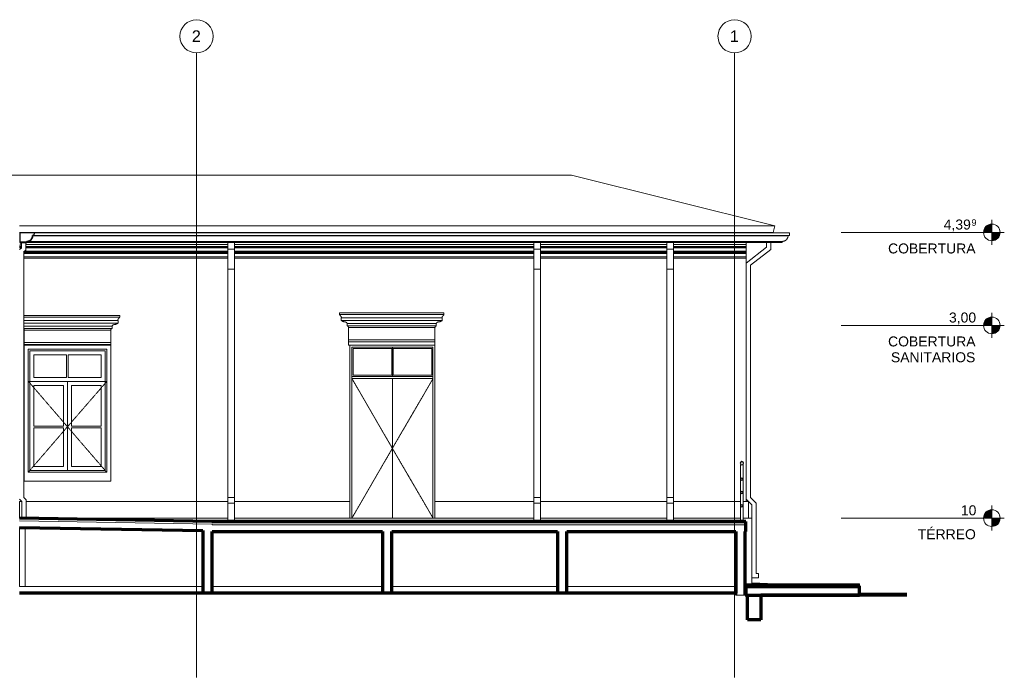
# Model space of a CAD drawing. Header units: millimetres. Extents: x -32483 to 50325, y -2166 to 8528.
# Tile 15 of 15: x 35521 to 50325, y -1365 to 8528. Entities that reach past the tile are written whole.
import ezdxf

# ---------------------------------------------------------------- set-up
doc = ezdxf.new("R2010")
doc.units = ezdxf.units.MM
doc.linetypes.add('_Tracejado pequeno', pattern=[2.25, 1.5, -0.75])
doc.linetypes.add('_Traço - ponto', pattern=[16, 12, -2, 0, -2])
for name, color, linetype, lineweight in [('A-DOOR', 31, 'Continuous', 18), ('A-DOOR-HDLN', 31, '_Tracejado pequeno', 18), ('A-FLOR', 192, 'Continuous', 18), ('A-FLOR-HRAL', 11, 'Continuous', 18), ('A-FLOR-LEVL', 51, 'Continuous', 9), ('A-FLOR-MCUT', 51, 'Continuous', 18), ('A-GENM', 13, 'Continuous', 18), ('A-GLAZ', 151, 'Continuous', 18), ('A-GLAZ-CWMG', 51, 'Continuous', 18), ('A-GLAZ-HDLN', 1, '_Tracejado pequeno', 18), ('A-ROOF', 132, 'Continuous', 18), ('A-ROOF-MCUT', 132, 'Continuous', 25), ('A-ROOF-OTLN', 132, 'Continuous', 18), ('A-WALL', 113, 'Continuous', 18), ('S-GRID', 1, 'Continuous', 9), ('S-GRID-IDEN', 1, 'Continuous', 9)]:
    doc.layers.add(name, color=color, linetype=linetype, lineweight=lineweight)
doc.styles.add('Arial', font='arial.ttf', dxfattribs={"height": 150})
doc.styles.add('Arial_1', font='arial.ttf', dxfattribs={"height": 97.483633})
doc.styles.add('Arial_2', font='arial.ttf', dxfattribs={"height": 175})

# ---------------------------------------------------------------- blocks, each defined once
blk = doc.blocks.new('porta dupla - P01 - 1_28 x 2_60 m-4336729-CORTE B - CORTE DE IMPLANTAÇÃO')
at = {"layer": 'A-DOOR'}
for p, q in [((24141, 1030), (24141, 3600)), ((24141, 3600), (25361, 3600)), ((24161, 3580), (24161, 3180)), ((24741, 3580), (24161, 3580)), ((24741, 3180), (24741, 3580)), ((24751, 3600), (24751, 3160)), ((24751, 3600), (24751, 3160)), ((25341, 3580), (24761, 3580)), ((24761, 3580), (24761, 3180)), ((25341, 3180), (25341, 3580)), ((25361, 3600), (25361, 1030)), ((25361, 3160), (24141, 3160)), ((24141, 3130), (25361, 3130)), ((24741, 3180), (24161, 3180)), ((24751, 3130), (24751, 1030)), ((24751, 3130), (24751, 1030)), ((25341, 3180), (24761, 3180))]:
    blk.add_line(p, q, dxfattribs=at)
at = {"layer": 'A-DOOR-HDLN'}
for p, q in [((24141, 3130), (25361, 3130)), ((24141, 3130), (24751, 2080)), ((25361, 3130), (24751, 2080)), ((24751, 2080), (24141, 1030)), ((24751, 2080), (25361, 1030))]:
    blk.add_line(p, q, dxfattribs=at)
blk = doc.blocks.new('Window_CV - Window_CV - 1 divisão-4329170-CORTE B - CORTE DE IMPLANTAÇÃO')
at = {"layer": 'A-GLAZ'}
for p, q in [((20515, 3630), (19215, 3630)), ((19215, 3630), (19215, 1584)), ((19275, 1720), (19275, 3570)), ((19275, 3570), (20455, 3570)), ((20455, 3570), (20455, 1720)), ((20515, 1584), (20515, 3630)), ((19300, 3545), (19300, 1745)), ((19300, 3545), (20430, 3545)), ((19360, 3485), (19360, 3144)), ((19853, 3485), (19360, 3485)), ((19853, 3144), (19853, 3485)), ((19878, 3485), (19878, 3144)), ((20370, 3485), (19878, 3485)), ((20370, 3144), (20370, 3485)), ((20430, 1745), (20430, 3545)), ((19853, 3144), (19360, 3144)), ((20370, 3144), (19878, 3144)), ((19300, 3084), (20430, 3084)), ((19865, 3084), (19300, 3084)), ((19360, 2414), (19360, 3024)), ((19360, 3024), (19805, 3024)), ((19805, 3024), (19805, 2414)), ((19865, 3084), (19865, 1745)), ((19865, 1745), (19865, 3084)), ((20430, 3084), (19865, 3084)), ((19925, 2414), (19925, 3024)), ((19925, 3024), (20370, 3024)), ((20370, 3024), (20370, 2414)), ((19805, 2414), (19360, 2414)), ((19360, 2389), (19360, 1805)), ((19360, 2389), (19805, 2389)), ((19805, 1805), (19805, 2389)), ((20370, 2414), (19925, 2414)), ((19925, 2389), (20370, 2389)), ((19925, 2389), (19925, 1805)), ((20370, 1805), (20370, 2389)), ((19360, 1805), (19805, 1805)), ((19925, 1805), (20370, 1805)), ((20455, 1720), (19275, 1720)), ((19300, 1745), (20430, 1745)), ((19215, 1584), (20515, 1584))]:
    blk.add_line(p, q, dxfattribs=at)
at = {"layer": 'A-GLAZ-HDLN'}
for p, q in [((20455, 3084), (19281, 3084)), ((19865, 2405), (19281, 3084)), ((20455, 3084), (19865, 2405)), ((19275, 1720), (19865, 2405)), ((19865, 2405), (20455, 1720))]:
    blk.add_line(p, q, dxfattribs=at)
blk = doc.blocks.new('Rectangular Mullion - 6x12 cm 2-4082025-CORTE B - CORTE DE IMPLANTAÇÃO')
at = {"layer": 'A-GLAZ-CWMG'}
for p, q in [((18846, 5191), (18602, 5247)), ((19146, 5258), (19148, 5258)), ((19148, 5251), (19146, 5251)), ((19146, 5134), (19163, 5137)), ((19163, 5137), (19163, 5174))]:
    blk.add_line(p, q, dxfattribs=at)
blk = doc.blocks.new('Railing - 4 cm-V18-CORTE B - CORTE DE IMPLANTAÇÃO')
at = {"layer": 'A-FLOR-HRAL'}
for p, q in [((29986, 980), (29986, 1830)), ((29986, 1830), (30026, 1830)), ((30026, 1830), (30026, 980))]:
    blk.add_line(p, q, dxfattribs=at)
blk = doc.blocks.new('Railing - Railing-3946303-CORTE B - CORTE DE IMPLANTAÇÃO')
at = {"layer": 'A-FLOR-HRAL', "lineweight": 25}
for centre, radius, start, end in [((30006, 1855), 25, 0, 180), ((30006, 1855), 25, 180, 0), ((30006, 1615), 15, 0, 180), ((30006, 1615), 15, 180, 0), ((30006, 1415), 15, 0, 180), ((30006, 1415), 15, 180, 0), ((30006, 1215), 15, 0, 180), ((30006, 1215), 15, 180, 0)]:
    blk.add_arc(centre, radius, start, end, dxfattribs=at)
blk.add_blockref('Railing - 4 cm-V18-CORTE B - CORTE DE IMPLANTAÇÃO', (0, 0))
blk = doc.blocks.new('ornamento esquadrias - ornamento esquadrias-V19-CORTE B - CORTE DE IMPLANTAÇÃO')
at = {"layer": 'A-GENM'}
for p, q in [((25526, 4119), (23956, 4119)), ((23956, 4119), (23956, 4094)), ((25526, 4094), (23956, 4094)), ((23956, 4094), (25526, 4094)), ((23981, 4044), (25501, 4044)), ((25501, 4044), (23981, 4044)), ((23981, 4044), (23981, 4004)), ((25501, 4004), (23981, 4004)), ((23981, 4004), (25501, 4004)), ((25501, 4004), (25501, 4044)), ((25526, 4094), (25526, 4119)), ((24071, 3957), (25411, 3957)), ((25411, 3957), (24071, 3957)), ((24071, 3957), (24071, 3922)), ((25411, 3922), (24071, 3922)), ((24071, 3922), (25411, 3922)), ((25391, 3899), (24091, 3899)), ((24091, 3899), (24091, 3713)), ((24091, 3899), (25391, 3899)), ((25391, 3713), (25391, 3899)), ((25411, 3922), (25411, 3957)), ((25391, 3713), (24091, 3713)), ((24091, 3713), (25391, 3713)), ((24091, 3683), (24091, 3713)), ((25391, 3713), (25391, 3683)), ((24091, 3683), (25391, 3683)), ((24091, 3630), (24091, 3683)), ((24091, 3683), (25391, 3683)), ((25391, 3630), (24091, 3630)), ((25391, 3683), (25391, 3630))]:
    blk.add_line(p, q, dxfattribs=at)
for points, knots in [([(23975, 4067), (23973, 4069), (23971, 4071), (23968, 4075), (23967, 4077), (23965, 4078), (23964, 4080), (23963, 4082), (23962, 4083), (23961, 4085), (23960, 4087), (23959, 4088), (23958, 4090), (23957, 4092), (23957, 4093), (23957, 4094), (23956, 4094), (23956, 4094)], [0, 0, 0, 0, 0.142857, 0.214286, 0.285714, 0.321429, 0.357143, 0.428571, 0.464286, 0.5, 0.571429, 0.625, 0.678571, 0.785714, 0.839286, 0.892857, 1, 1, 1, 1]), ([(23981, 4044), (23981, 4044), (23982, 4044), (23982, 4046), (23983, 4048), (23984, 4052), (23984, 4055), (23983, 4058), (23982, 4059), (23982, 4060), (23981, 4062), (23980, 4063), (23978, 4065), (23976, 4066), (23975, 4067)], [0, 0, 0, 0, 0.125, 0.25, 0.375, 0.5, 0.625, 0.6875, 0.71875, 0.75, 0.8125, 0.84375, 0.875, 1, 1, 1, 1]), ([(23981, 4004), (23983, 4003), (23987, 4000), (23991, 3997), (23995, 3995), (24000, 3992), (24004, 3990), (24008, 3988), (24013, 3987), (24021, 3984), (24029, 3982), (24034, 3982)], [-1, -1, -1, -1, -0.875, -0.75, -0.6875, -0.625, -0.5, -0.4375, -0.375, -0.25, 0, 0, 0, 0]), ([(25448, 3982), (25453, 3982), (25461, 3984), (25469, 3987), (25474, 3988), (25477, 3990), (25480, 3991), (25484, 3993), (25487, 3995), (25491, 3997), (25496, 4000), (25499, 4003), (25501, 4004)], [-1, -1, -1, -1, -0.75, -0.625, -0.5625, -0.5, -0.4375, -0.375, -0.3125, -0.25, -0.125, 0, 0, 0, 0]), ([(25507, 4067), (25506, 4067), (25505, 4066), (25503, 4064), (25502, 4063), (25501, 4061), (25500, 4060), (25499, 4058), (25499, 4055), (25498, 4050), (25500, 4046), (25501, 4044), (25501, 4044), (25501, 4044)], [0, 0, 0, 0, 0.0625, 0.125, 0.1875, 0.21875, 0.25, 0.3125, 0.375, 0.5, 0.75, 0.875, 1, 1, 1, 1]), ([(25526, 4094), (25526, 4094), (25526, 4093), (25525, 4092), (25524, 4091), (25523, 4089), (25522, 4087), (25521, 4085), (25520, 4083), (25519, 4081), (25517, 4079), (25516, 4077), (25515, 4076), (25514, 4075), (25512, 4073), (25510, 4070), (25508, 4068), (25507, 4067)], [0, 0, 0, 0, 0.142857, 0.214286, 0.285714, 0.357143, 0.428571, 0.5, 0.535714, 0.571429, 0.678571, 0.705357, 0.732143, 0.785714, 0.839286, 0.892857, 1, 1, 1, 1]), ([(24034, 3982), (24036, 3982), (24040, 3982), (24046, 3981), (24049, 3980), (24051, 3979), (24053, 3978), (24055, 3977), (24057, 3976), (24058, 3975), (24060, 3973), (24061, 3972), (24063, 3971), (24064, 3969), (24066, 3967), (24069, 3963), (24070, 3960), (24071, 3957)], [-1, -1, -1, -1, -0.833333, -0.75, -0.666667, -0.625, -0.583333, -0.541667, -0.5, -0.458333, -0.416667, -0.375, -0.333333, -0.291667, -0.25, -0.166667, 0, 0, 0, 0]), ([(24071, 3922), (24072, 3922), (24074, 3922), (24075, 3921), (24077, 3920), (24078, 3920), (24079, 3919), (24080, 3918), (24081, 3918), (24082, 3917), (24082, 3917), (24083, 3916), (24084, 3915), (24085, 3914), (24086, 3913), (24087, 3912), (24087, 3911), (24088, 3910), (24089, 3908), (24089, 3907), (24091, 3904), (24091, 3901), (24091, 3899)], [-1, -1, -1, -1, -0.916667, -0.875, -0.833333, -0.791667, -0.75, -0.708333, -0.666667, -0.645833, -0.625, -0.583333, -0.541667, -0.5, -0.458333, -0.416667, -0.375, -0.333333, -0.291667, -0.25, -0.166667, 0, 0, 0, 0]), ([(25391, 3899), (25391, 3901), (25392, 3904), (25393, 3907), (25394, 3909), (25395, 3911), (25396, 3912), (25396, 3913), (25397, 3914), (25398, 3915), (25399, 3916), (25400, 3917), (25401, 3918), (25402, 3918), (25403, 3919), (25404, 3920), (25406, 3920), (25407, 3921), (25409, 3922), (25410, 3922), (25411, 3922)], [-1, -1, -1, -1, -0.833333, -0.75, -0.666667, -0.625, -0.583333, -0.541667, -0.5, -0.458333, -0.416667, -0.375, -0.333333, -0.291667, -0.25, -0.208333, -0.166667, -0.125, -0.083333, 0, 0, 0, 0]), ([(25411, 3957), (25412, 3960), (25414, 3963), (25417, 3968), (25419, 3970), (25421, 3972), (25422, 3973), (25424, 3975), (25426, 3976), (25427, 3977), (25429, 3978), (25431, 3979), (25433, 3979), (25435, 3980), (25437, 3981), (25442, 3982), (25446, 3982), (25448, 3982)], [-1, -1, -1, -1, -0.833333, -0.75, -0.666667, -0.625, -0.583333, -0.541667, -0.5, -0.458333, -0.416667, -0.375, -0.333333, -0.291667, -0.25, -0.166667, 0, 0, 0, 0])]:
    blk.add_open_spline(points, degree=3, knots=knots, dxfattribs=at)
blk = doc.blocks.new('ornamento esquadrias - ornamento esquadrias-V20-CORTE B - CORTE DE IMPLANTAÇÃO')
at = {"layer": 'A-GENM'}
for p, q in [((20650, 4079), (19211, 4079)), ((20650, 4054), (19211, 4054)), ((19211, 4054), (20650, 4054)), ((19211, 4004), (20625, 4004)), ((20625, 4004), (19211, 4004)), ((20625, 3964), (20625, 4004)), ((20650, 4054), (20650, 4079)), ((20625, 3964), (19211, 3964)), ((19211, 3964), (20625, 3964)), ((19211, 3917), (20535, 3917)), ((20535, 3917), (19211, 3917)), ((20535, 3882), (19211, 3882)), ((19211, 3882), (20535, 3882)), ((20515, 3859), (19215, 3859)), ((19215, 3859), (19215, 3673)), ((19215, 3859), (20515, 3859)), ((20515, 3673), (20515, 3859)), ((20535, 3882), (20535, 3917)), ((20515, 3673), (19215, 3673)), ((19215, 3673), (20515, 3673)), ((19215, 3643), (19215, 3673)), ((19215, 3643), (20515, 3643)), ((19215, 3630), (19215, 3643)), ((19215, 3643), (20515, 3643)), ((20515, 3673), (20515, 3643)), ((20515, 3643), (20515, 3630))]:
    blk.add_line(p, q, dxfattribs=at)
for points, knots in [([(20632, 4027), (20631, 4027), (20629, 4026), (20628, 4024), (20626, 4023), (20625, 4021), (20625, 4020), (20624, 4018), (20623, 4015), (20623, 4010), (20624, 4006), (20625, 4004), (20625, 4004), (20625, 4004)], [0, 0, 0, 0, 0.0625, 0.125, 0.1875, 0.21875, 0.25, 0.3125, 0.375, 0.5, 0.75, 0.875, 1, 1, 1, 1]), ([(20650, 4054), (20650, 4054), (20650, 4053), (20649, 4052), (20649, 4051), (20648, 4049), (20647, 4047), (20645, 4045), (20644, 4043), (20643, 4041), (20642, 4039), (20640, 4037), (20639, 4036), (20638, 4035), (20637, 4033), (20634, 4030), (20633, 4028), (20632, 4027)], [0, 0, 0, 0, 0.142857, 0.214286, 0.285714, 0.357143, 0.428571, 0.5, 0.535714, 0.571429, 0.678571, 0.705357, 0.732143, 0.785714, 0.839286, 0.892857, 1, 1, 1, 1]), ([(19211, 3872), (19211, 3871), (19212, 3871), (19212, 3870), (19213, 3868), (19214, 3867), (19215, 3864), (19215, 3861), (19215, 3859)], [-0.4068733, -0.4068733, -0.4068733, -0.4068733, -0.375, -0.3333333, -0.2916667, -0.25, -0.1666667, 0, 0, 0, 0]), ([(20515, 3859), (20516, 3861), (20516, 3864), (20517, 3867), (20518, 3869), (20519, 3871), (20520, 3872), (20521, 3873), (20522, 3874), (20522, 3875), (20523, 3876), (20524, 3877), (20525, 3878), (20527, 3878), (20528, 3879), (20529, 3880), (20530, 3880), (20531, 3881), (20533, 3882), (20534, 3882), (20535, 3882)], [-1, -1, -1, -1, -0.833333, -0.75, -0.666667, -0.625, -0.583333, -0.541667, -0.5, -0.458333, -0.416667, -0.375, -0.333333, -0.291667, -0.25, -0.208333, -0.166667, -0.125, -0.083333, 0, 0, 0, 0]), ([(20535, 3917), (20536, 3920), (20538, 3923), (20541, 3928), (20543, 3930), (20545, 3932), (20547, 3933), (20548, 3935), (20550, 3936), (20552, 3937), (20553, 3938), (20555, 3939), (20557, 3939), (20559, 3940), (20562, 3941), (20566, 3942), (20570, 3942), (20573, 3942)], [-1, -1, -1, -1, -0.833333, -0.75, -0.666667, -0.625, -0.583333, -0.541667, -0.5, -0.458333, -0.416667, -0.375, -0.333333, -0.291667, -0.25, -0.166667, 0, 0, 0, 0]), ([(20573, 3942), (20578, 3942), (20585, 3944), (20593, 3947), (20598, 3948), (20601, 3950), (20605, 3951), (20608, 3953), (20611, 3955), (20615, 3957), (20620, 3960), (20624, 3963), (20625, 3964)], [-1, -1, -1, -1, -0.75, -0.625, -0.5625, -0.5, -0.4375, -0.375, -0.3125, -0.25, -0.125, 0, 0, 0, 0])]:
    blk.add_open_spline(points, degree=3, knots=knots, dxfattribs=at)
blk = doc.blocks.new('Generic Models 1 - Generic Models 24-4258923-CORTE B - CORTE DE IMPLANTAÇÃO')
at = {"layer": 'A-GENM'}
for p, q in [((7125, 5093), (6771, 4815)), ((6836, 4783), (7190, 5062)), ((7125, 5174), (7125, 5093)), ((7190, 5062), (7190, 5174)), ((7236, 5078), (7236, 5174)), ((7236, 5078), (7336, 5078)), ((7236, 4774), (7236, 5078)), ((7336, 5078), (7336, 5174)), ((7336, 5078), (7336, 4774)), ((10221, 5078), (10221, 5174)), ((10221, 5078), (10321, 5078)), ((10221, 4774), (10221, 5078)), ((10321, 5078), (10321, 5174)), ((10321, 5078), (10321, 4774)), ((12347, 5179), (12361, 5179)), ((12347, 5062), (12347, 5179)), ((12696, 4787), (12347, 5062)), ((12412, 5174), (12412, 5093)), ((12412, 5093), (12761, 4818)), ((19146, 5071), (19175, 5093)), ((19175, 5093), (19175, 5174)), ((19240, 5062), (19211, 5039)), ((19211, 1342), (19211, 5039)), ((19240, 5174), (19240, 5062)), ((22277, 5078), (22277, 5174)), ((22277, 5078), (22377, 5078)), ((22277, 4774), (22277, 5078)), ((22377, 5078), (22377, 5174)), ((22377, 5078), (22377, 4774)), ((26877, 5078), (26877, 5174)), ((26877, 5078), (26977, 5078)), ((26877, 4774), (26877, 5078)), ((26977, 5078), (26977, 5174)), ((26977, 5078), (26977, 4774)), ((28877, 5078), (28877, 5174)), ((28877, 5078), (28977, 5078)), ((28877, 4774), (28877, 5078)), ((28977, 5078), (28977, 5174)), ((28977, 5078), (28977, 4774)), ((30375, 5104), (30071, 4864)), ((30136, 4833), (30440, 5072)), ((30375, 5174), (30375, 5104)), ((30440, 5072), (30440, 5174)), ((6836, 470), (6836, 4783)), ((7236, 4774), (7336, 4774)), ((7236, 470), (7236, 4774)), ((7336, 4774), (7336, 470)), ((10221, 4774), (10321, 4774)), ((10221, 470), (10221, 4774)), ((10321, 4774), (10321, 470)), ((12696, 4787), (12696, 2071)), ((22277, 4774), (22377, 4774)), ((22277, 1342), (22277, 4774)), ((22377, 4774), (22377, 1342)), ((26877, 4774), (26977, 4774)), ((26877, 1342), (26877, 4774)), ((26977, 4774), (26977, 1342)), ((28877, 4774), (28977, 4774)), ((28877, 1342), (28877, 4774)), ((28977, 4774), (28977, 1342)), ((30136, 1342), (30136, 4833)), ((19246, 1307), (19211, 1342)), ((22277, 1342), (22377, 1342)), ((22277, 1257), (22277, 1342)), ((22377, 1342), (22377, 1257)), ((26877, 1342), (26977, 1342)), ((26877, 1257), (26877, 1342)), ((26977, 1342), (26977, 1257)), ((28877, 1342), (28977, 1342)), ((28877, 1257), (28877, 1342)), ((28977, 1342), (28977, 1257)), ((30221, 1257), (30136, 1342)), ((19146, 1315), (19181, 1280)), ((19246, 1030), (19246, 1307)), ((22277, 1257), (22377, 1257)), ((22277, 980), (22277, 1257)), ((22377, 1257), (22377, 980)), ((26877, 1257), (26977, 1257)), ((26877, 980), (26877, 1257)), ((26977, 1257), (26977, 980)), ((28877, 1257), (28977, 1257)), ((28877, 980), (28877, 1257)), ((28977, 1257), (28977, 980)), ((30071, 1315), (30156, 1230)), ((30156, 1230), (30156, 1030)), ((30221, 195), (30221, 1257)), ((19246, 1030), (19231, 1030)), ((30256, 195), (30221, 195)), ((30256, 195), (30256, 130)), ((30156, 130), (30256, 130))]:
    blk.add_line(p, q, dxfattribs=at)
blk = doc.blocks.new('ORNAMENTO SUPERIOR - ORNAMENTO SUPERIOR-4323885-CORTE B - CORTE DE IMPLANTAÇÃO')
at = {"layer": 'A-GENM', "lineweight": 35}
for p, q in [((-3349, 5329), (-3633, 5329)), ((-3633, 5329), (-3633, 5287)), ((-3633, 5287), (-3623, 5287)), ((-3623, 5287), (-3623, 5282)), ((-3623, 5282), (-3618, 5282)), ((-3618, 5282), (-3618, 5277)), ((-3618, 5277), (-3613, 5277)), ((-3613, 5277), (-3613, 5267)), ((-3613, 5267), (-3598, 5267)), ((-3598, 5267), (-3598, 5262)), ((-3598, 5262), (-3593, 5262)), ((-3593, 5262), (-3593, 5257)), ((-3593, 5257), (-3588, 5257)), ((-3588, 5257), (-3588, 5252)), ((-3588, 5252), (-3583, 5252)), ((-3583, 5252), (-3583, 5232)), ((-3583, 5232), (-3573, 5232)), ((-3573, 5232), (-3573, 5202)), ((-3573, 5202), (-3563, 5202)), ((-3553, 5187), (-3566, 5177)), ((-3563, 5202), (-3563, 5192)), ((-3563, 5192), (-3553, 5192)), ((-3553, 5192), (-3553, 5187)), ((-3349, 4939), (-3349, 5329)), ((7055, 5329), (6771, 5329)), ((6771, 5329), (6771, 4939)), ((6975, 5187), (6975, 5192)), ((6975, 5192), (6985, 5192)), ((6989, 5177), (6975, 5187)), ((6985, 5192), (6985, 5202)), ((6985, 5202), (6995, 5202)), ((6995, 5202), (6995, 5232)), ((6995, 5232), (7005, 5232)), ((7005, 5232), (7005, 5252)), ((7005, 5252), (7010, 5252)), ((7010, 5252), (7010, 5257)), ((7010, 5257), (7015, 5257)), ((7015, 5257), (7015, 5262)), ((7015, 5262), (7020, 5262)), ((7020, 5262), (7020, 5267)), ((7020, 5267), (7035, 5267)), ((7035, 5267), (7035, 5277)), ((7035, 5277), (7040, 5277)), ((7040, 5277), (7040, 5282)), ((7040, 5282), (7045, 5282)), ((7045, 5287), (7055, 5287)), ((7045, 5282), (7045, 5287)), ((7055, 5287), (7055, 5329)), ((-3547, 5117), (-3537, 5117)), ((-3537, 5117), (-3537, 5107)), ((-3537, 5107), (-3527, 5107)), ((-3527, 5107), (-3527, 5097)), ((-3527, 5097), (-3517, 5097)), ((-3517, 5097), (-3517, 5047)), ((-3517, 5047), (-3507, 5047)), ((-3507, 5047), (-3507, 5052)), ((-3507, 5052), (-3457, 5052)), ((6879, 5052), (6929, 5052)), ((6929, 5052), (6929, 5047)), ((6929, 5047), (6939, 5047)), ((6939, 5047), (6939, 5097)), ((6939, 5097), (6949, 5097)), ((6949, 5097), (6949, 5107)), ((6949, 5107), (6959, 5107)), ((6959, 5107), (6959, 5117)), ((6959, 5117), (6969, 5117)), ((-3452, 5032), (-3407, 5032)), ((-3407, 5032), (-3407, 5024)), ((-3407, 5024), (-3399, 5024)), ((-3399, 5024), (-3399, 5009)), ((-3399, 5009), (-3389, 5009)), ((-3369, 5009), (-3369, 4959)), ((-3369, 4959), (-3359, 4959)), ((-3359, 4959), (-3359, 4939)), ((-3359, 4939), (-3349, 4939)), ((6771, 4939), (6781, 4939)), ((6781, 4939), (6781, 4959)), ((6781, 4959), (6791, 4959)), ((6791, 4959), (6791, 5009)), ((6811, 5009), (6821, 5009)), ((6821, 5009), (6821, 5024)), ((6821, 5024), (6829, 5024)), ((6829, 5024), (6829, 5032)), ((6829, 5032), (6875, 5032))]:
    blk.add_line(p, q, dxfattribs=at)
at = {"layer": 'A-GENM'}
for p, q in [((6975, 5187), (7102, 5187)), ((7102, 5192), (6985, 5192)), ((7102, 5202), (6995, 5202)), ((7102, 5232), (7005, 5232)), ((7036, 5252), (7010, 5252)), ((7016, 5257), (7015, 5257)), ((7071, 5252), (7054, 5252)), ((7055, 5329), (12477, 5329)), ((7071, 5257), (7055, 5257)), ((7071, 5262), (7056, 5262)), ((7071, 5267), (7058, 5267)), ((7071, 5277), (7060, 5277)), ((7071, 5282), (7061, 5282)), ((7071, 5287), (7063, 5287)), ((12477, 5287), (12471, 5287)), ((12487, 5282), (12471, 5282)), ((12492, 5277), (12471, 5277)), ((12497, 5267), (12471, 5267)), ((12512, 5262), (12471, 5262)), ((12515, 5257), (12471, 5257)), ((12516, 5252), (12471, 5252)), ((12527, 5232), (12471, 5232)), ((12537, 5202), (12471, 5202)), ((12547, 5192), (12471, 5192)), ((12471, 5187), (12557, 5187)), ((12477, 5329), (12477, 5287)), ((12597, 5329), (12477, 5329)), ((12477, 5287), (12487, 5287)), ((12487, 5287), (12487, 5282)), ((12487, 5282), (12492, 5282)), ((12492, 5282), (12492, 5277)), ((12492, 5277), (12497, 5277)), ((12497, 5277), (12497, 5267)), ((12497, 5267), (12512, 5267)), ((12512, 5267), (12512, 5262)), ((12512, 5262), (12514, 5262)), ((12527, 5250), (12527, 5232)), ((12527, 5232), (12537, 5232)), ((12537, 5232), (12537, 5202)), ((12537, 5202), (12547, 5202)), ((12557, 5187), (12544, 5177)), ((12547, 5202), (12547, 5192)), ((12547, 5192), (12557, 5192)), ((12557, 5192), (12557, 5187)), ((12761, 4939), (12761, 5299)), ((19146, 5287), (19148, 5287)), ((19146, 5282), (19148, 5282)), ((19146, 5277), (19148, 5277)), ((19146, 5267), (19148, 5267)), ((19146, 5262), (19148, 5262)), ((30071, 5329), (30071, 5323)), ((-3455, 5047), (-3507, 5047)), ((6879, 5042), (7059, 5042)), ((7065, 5047), (6939, 5047)), ((7125, 5097), (6949, 5097)), ((7125, 5107), (6959, 5107)), ((6968, 5147), (7125, 5147)), ((7125, 5117), (6969, 5117)), ((6989, 5177), (7102, 5177)), ((7164, 5042), (7236, 5042)), ((7236, 5047), (7170, 5047)), ((7190, 5147), (7236, 5147)), ((7236, 5117), (7190, 5117)), ((7236, 5107), (7190, 5107)), ((7236, 5097), (7190, 5097)), ((7336, 5147), (10221, 5147)), ((10221, 5117), (7336, 5117)), ((10221, 5107), (7336, 5107)), ((10221, 5097), (7336, 5097)), ((10221, 5047), (7336, 5047)), ((7336, 5042), (10221, 5042)), ((10321, 5147), (12347, 5147)), ((12347, 5117), (10321, 5117)), ((12347, 5107), (10321, 5107)), ((12347, 5097), (10321, 5097)), ((12367, 5047), (10321, 5047)), ((10321, 5042), (12373, 5042)), ((12412, 5147), (12564, 5147)), ((12563, 5117), (12412, 5117)), ((12573, 5107), (12412, 5107)), ((12583, 5097), (12412, 5097)), ((12471, 5177), (12544, 5177)), ((12593, 5047), (12472, 5047)), ((12478, 5042), (12653, 5042)), ((12563, 5117), (12573, 5117)), ((12573, 5117), (12573, 5107)), ((12573, 5107), (12583, 5107)), ((12583, 5107), (12583, 5097)), ((12583, 5097), (12593, 5097)), ((12593, 5097), (12593, 5047)), ((12593, 5047), (12603, 5047)), ((12603, 5047), (12603, 5052)), ((12603, 5052), (12653, 5052)), ((19146, 5117), (19175, 5117)), ((19146, 5107), (19175, 5107)), ((19146, 5097), (19175, 5097)), ((19163, 5147), (19175, 5147)), ((19214, 5042), (22277, 5042)), ((19220, 5047), (22277, 5047)), ((19240, 5147), (22277, 5147)), ((19240, 5117), (22277, 5117)), ((19240, 5107), (22277, 5107)), ((19240, 5097), (22277, 5097)), ((22377, 5147), (26877, 5147)), ((22377, 5117), (26877, 5117)), ((22377, 5107), (26877, 5107)), ((22377, 5097), (26877, 5097)), ((22377, 5047), (26877, 5047)), ((22377, 5042), (26877, 5042)), ((26977, 5147), (28877, 5147)), ((26977, 5117), (28877, 5117)), ((26977, 5107), (28877, 5107)), ((26977, 5097), (28877, 5097)), ((26977, 5047), (28877, 5047)), ((26977, 5042), (28877, 5042)), ((28977, 5147), (30071, 5147)), ((28977, 5117), (30071, 5117)), ((28977, 5107), (30071, 5107)), ((28977, 5097), (30071, 5097)), ((28977, 5047), (30071, 5047)), ((28977, 5042), (30071, 5042)), ((30071, 5174), (30071, 5147)), ((30071, 5147), (30071, 5117)), ((30071, 5117), (30071, 5107)), ((30071, 5107), (30071, 5097)), ((30071, 5097), (30071, 5047)), ((30071, 5047), (30071, 5042)), ((30071, 5042), (30071, 5032)), ((-3368, 5009), (-3389, 5009)), ((6928, 4939), (6781, 4939)), ((6954, 4959), (6791, 4959)), ((7017, 5009), (6821, 5009)), ((7036, 5024), (6829, 5024)), ((6875, 5032), (7046, 5032)), ((7236, 4939), (7033, 4939)), ((7236, 4959), (7059, 4959)), ((7236, 5009), (7122, 5009)), ((7236, 5024), (7141, 5024)), ((7151, 5032), (7236, 5032)), ((7336, 5032), (10221, 5032)), ((10221, 5024), (7336, 5024)), ((10221, 5009), (7336, 5009)), ((10221, 4959), (7336, 4959)), ((10221, 4939), (7336, 4939)), ((10321, 5032), (12386, 5032)), ((12396, 5024), (10321, 5024)), ((12415, 5009), (10321, 5009)), ((12478, 4959), (10321, 4959)), ((12504, 4939), (10321, 4939)), ((12491, 5032), (12658, 5032)), ((12703, 5024), (12501, 5024)), ((12711, 5009), (12520, 5009)), ((12741, 4959), (12583, 4959)), ((12751, 4939), (12608, 4939)), ((12658, 5032), (12703, 5032)), ((12703, 5032), (12703, 5024)), ((12703, 5024), (12711, 5024)), ((12711, 5024), (12711, 5009)), ((12711, 5009), (12721, 5009)), ((12741, 5009), (12741, 4959)), ((12741, 4959), (12751, 4959)), ((12751, 4959), (12751, 4939)), ((12751, 4939), (12761, 4939)), ((19211, 5032), (22277, 5032)), ((19211, 5024), (22277, 5024)), ((19211, 5009), (22277, 5009)), ((19211, 4959), (22277, 4959)), ((19211, 4939), (22277, 4939)), ((22377, 5032), (26877, 5032)), ((22377, 5024), (26877, 5024)), ((22377, 5009), (26877, 5009)), ((22377, 4959), (26877, 4959)), ((22377, 4939), (26877, 4939)), ((26977, 5032), (28877, 5032)), ((26977, 5024), (28877, 5024)), ((26977, 5009), (28877, 5009)), ((26977, 4959), (28877, 4959)), ((26977, 4939), (28877, 4939)), ((28977, 5032), (30071, 5032)), ((28977, 5024), (30071, 5024)), ((28977, 5009), (30071, 5009)), ((28977, 4959), (30071, 4959)), ((28977, 4939), (30071, 4939)), ((30071, 5032), (30071, 5024)), ((30071, 5024), (30071, 5009)), ((30071, 5009), (30071, 4959)), ((30071, 4959), (30071, 4939))]:
    blk.add_line(p, q, dxfattribs=at)
at = {"layer": 'A-GENM', "lineweight": 35}
for centre, radius, start, end in [((-3562, 5158), 19, 325.4597, 104.5403), ((-3530, 5132), 22.6, 135.8597, 221.7664), ((-3452, 5037), 5.84, 134.5404, 270), ((-3462, 5047), 7.42, 317.6422, 42.3578), ((6875, 5037), 5.84, 270, 45.4596), ((6884, 5047), 7.42, 137.6422, 222.3578), ((6984, 5158), 19, 75.4597, 214.5403), ((6952, 5132), 22.6, 318.2336, 44.1403), ((-3379, 5009), 10, 0, 182.8227), ((6801, 5009), 10, 357.1773, 180)]:
    blk.add_arc(centre, radius, start, end, dxfattribs=at)
at = {"layer": 'A-GENM'}
for centre, radius, start, end in [((12548, 5158), 19, 325.4597, 104.5403), ((12580, 5132), 22.6, 135.8597, 221.7664), ((12658, 5037), 5.84, 134.5404, 270), ((12648, 5047), 7.42, 317.6422, 42.3578), ((12731, 5009), 10, 0, 182.8227)]:
    blk.add_arc(centre, radius, start, end, dxfattribs=at)
for points in [[(-3546, 5147), (-3547, 5146), (-3550, 5143), (-3552, 5138), (-3553, 5132), (-3552, 5127), (-3550, 5121), (-3548, 5118), (-3547, 5117)], [(6968, 5147), (6970, 5146), (6972, 5143), (6974, 5138), (6975, 5132), (6974, 5127), (6972, 5121), (6970, 5118), (6969, 5117)], [(12653, 5042), (12653, 5041), (12653, 5041), (12652, 5039), (12652, 5038), (12652, 5038)]]:
    blk.add_open_spline(points, degree=3, dxfattribs=at)
for points, knots in [([(-3457, 5042), (-3457, 5041), (-3457, 5041), (-3458, 5039), (-3458, 5038), (-3458, 5037), (-3458, 5035), (-3458, 5035), (-3457, 5034), (-3457, 5034), (-3456, 5033), (-3456, 5033), (-3455, 5032), (-3455, 5032), (-3454, 5032), (-3453, 5032), (-3452, 5032)], [0, 0, 0, 0, 0.1, 0.2, 0.3, 0.4, 0.5, 0.55, 0.6, 0.65, 0.7, 0.75, 0.8, 0.85, 0.9, 1, 1, 1, 1]), ([(6879, 5042), (6879, 5041), (6880, 5041), (6880, 5039), (6881, 5038), (6881, 5037), (6880, 5035), (6880, 5035), (6879, 5034), (6879, 5034), (6879, 5033), (6878, 5033), (6877, 5032), (6877, 5032), (6876, 5032), (6875, 5032), (6875, 5032)], [0, 0, 0, 0, 0.1, 0.2, 0.3, 0.4, 0.5, 0.55, 0.6, 0.65, 0.7, 0.75, 0.8, 0.85, 0.9, 1, 1, 1, 1]), ([(12654, 5033), (12654, 5033), (12654, 5033), (12655, 5032), (12655, 5032), (12656, 5032), (12657, 5032), (12658, 5032)], [0.7, 0.7, 0.7, 0.7, 0.75, 0.8, 0.85, 0.9, 1, 1, 1, 1])]:
    blk.add_open_spline(points, degree=3, knots=knots, dxfattribs=at)
blk = doc.blocks.new('Embasamento - Embasamento-4325691-CORTE B - CORTE DE IMPLANTAÇÃO')
at = {"layer": 'A-GENM', "lineweight": 35}
for p, q in [((-3349, 1280), (-3384, 1280)), ((-3384, 1280), (-3384, 930)), ((-3349, 930), (-3349, 1280)), ((-3384, 930), (-3349, 930))]:
    blk.add_line(p, q, dxfattribs=at)
at = {"layer": 'A-GENM'}
for p, q in [((19146, 1280), (19181, 1280)), ((19146, 1280), (19146, 1030)), ((19181, 1030), (19181, 1280)), ((22277, 1280), (19246, 1280)), ((24111, 1280), (22377, 1280)), ((24111, 1280), (24111, 1030)), ((25391, 1030), (25391, 1280)), ((25391, 1280), (26877, 1280)), ((26977, 1280), (28877, 1280)), ((28977, 1280), (29986, 1280)), ((30026, 1280), (30106, 1280)), ((30106, 1030), (30106, 1280)), ((19146, 890), (19146, 0)), ((19181, 1030), (19231, 1030)), ((19231, 1029), (19231, 1030)), ((19231, 0), (19231, 889)), ((22277, 1030), (19246, 1030)), ((26877, 1030), (22377, 1030)), ((28877, 1030), (26977, 1030)), ((29986, 1030), (28977, 1030)), ((30156, 1030), (30026, 1030)), ((30156, 40), (30156, 1030)), ((19231, 0), (19146, 0)), ((21901, 0), (19231, 0)), ((24601, 0), (22041, 0)), ((27231, 0), (24741, 0)), ((29916, 0), (27371, 0))]:
    blk.add_line(p, q, dxfattribs=at)
blk = doc.blocks.new('Level - M_Level Head ABNT-2835562-CORTE B - CORTE DE IMPLANTAÇÃO')
at = {"layer": 'A-FLOR-LEVL'}
h = blk.add_hatch(color=256, dxfattribs=at)
edge = h.paths.add_edge_path(flags=0)
edge.add_line((33763, 1030), (33638, 1030))
edge.add_arc((33763, 1030), 125, 90, 180, ccw=False)
edge.add_line((33763, 1155), (33763, 1030))
h = blk.add_hatch(color=256, dxfattribs=at)
edge = h.paths.add_edge_path(flags=0)
edge.add_arc((33763, 1030), 125, -90, 0, ccw=False)
edge.add_line((33763, 905), (33763, 1030))
edge.add_line((33763, 1030), (33888, 1030))
for p, q in [((33763, 1219), (33763, 844)), ((33763, 1030), (33763, 1155)), ((33570, 1030), (33951, 1030)), ((33638, 1030), (33763, 1030)), ((33888, 1030), (33763, 1030)), ((33763, 1030), (33763, 905))]:
    blk.add_line(p, q, dxfattribs=at)
blk.add_circle((33763, 1030), 125, dxfattribs=at)
for start, end in [(90, 180), (270, 0)]:
    blk.add_arc((33763, 1030), 125, start, end, dxfattribs=at)
blk = doc.blocks.new('Grid - Head Grid-11506-CORTE B - CORTE DE IMPLANTAÇÃO')
at = {"layer": 'S-GRID-IDEN'}
blk.add_circle((29896, 8278), 250, dxfattribs=at)

msp = doc.modelspace()

# ---------------------------------------------------------------- linework, layer by layer
at = {"layer": 'A-FLOR', "lineweight": 70}
for p, q in [((38415, 980), (35520, 1030)), ((35520, 890), (38275, 842)), ((46440, 980), (38415, 980)), ((46440, 830), (46440, 980)), ((38415, 830), (40975, 830)), ((41115, 830), (43605, 830)), ((43745, 830), (46290, 830)), ((46430, 830), (46440, 830)), ((48150, 10), (46440, 10)), ((46440, 10), (46440, -130)), ((48150, -130), (48150, 10)), ((46290, -100), (35520, -100)), ((46290, -130), (46290, -100)), ((46465, -130), (46430, -130)), ((46440, -130), (48150, -130)), ((46465, -500), (46465, -130)), ((48858, -130), (46665, -130)), ((46665, -130), (46665, -500)), ((46665, -500), (46465, -500))]:
    msp.add_line(p, q, dxfattribs=at)
at = {"layer": 'A-FLOR'}
for p, q in [((48150, 40), (46430, 40)), ((46440, 40), (46440, 10)), ((46530, 58), (46885, 40)), ((48150, 10), (48150, 40)), ((46440, -100), (46430, -100)), ((48150, -100), (48858, -100))]:
    msp.add_line(p, q, dxfattribs=at)
at = {"layer": 'A-FLOR-LEVL'}
for p, q in [((50137, 5329), (47873, 5329)), ((47873, 3930), (50137, 3930)), ((50137, 1030), (47873, 1030))]:
    msp.add_line(p, q, dxfattribs=at)
at = {"layer": 'A-FLOR-MCUT'}
for p, q in [((38415, 970), (35520, 1020)), ((38415, 940), (35520, 990)), ((38415, 970), (38415, 960)), ((46440, 960), (38415, 960)), ((38415, 940), (38415, 930)), ((46440, 930), (38415, 930)), ((48150, 0), (46440, 0)), ((48150, -20), (46440, -20))]:
    msp.add_line(p, q, dxfattribs=at)
at = {"layer": 'A-ROOF'}
for p, q in [((43819, 6189), (32485, 6189)), ((43819, 6189), (46875, 5425)), ((35520, 5425), (46875, 5425)), ((46851, 5329), (46875, 5425)), ((46851, 5329), (35520, 5329))]:
    msp.add_line(p, q, dxfattribs=at)
at = {"layer": 'A-ROOF-MCUT'}
for p, q in [((35527, 5323), (35522, 5323)), ((35522, 5323), (35522, 5174)), ((35527, 5179), (35527, 5323)), ((35629, 5199), (35626, 5179)), ((35630, 5174), (35634, 5193)), ((35734, 5287), (35714, 5283)), ((35719, 5279), (35739, 5282)), ((35737, 5323), (35734, 5287)), ((35742, 5322), (35737, 5323)), ((35739, 5282), (35742, 5322)), ((35522, 5174), (35630, 5174)), ((35626, 5179), (35527, 5179))]:
    msp.add_line(p, q, dxfattribs=at)
for radius, start, end in [(80.6, 267.0291, 2.9329), (85.6, 270, 359.964)]:
    msp.add_arc((35634, 5279), radius, start, end, dxfattribs=at)
at = {"layer": 'A-ROOF-OTLN'}
for p, q in [((46881, 5323), (35527, 5323)), ((35634, 5193), (46988, 5193)), ((47074, 5279), (35719, 5279)), ((47092, 5323), (35737, 5323)), ((47093, 5282), (35739, 5282)), ((47097, 5322), (35742, 5322)), ((46985, 5174), (46988, 5193)), ((47074, 5279), (47093, 5282)), ((47097, 5322), (47092, 5323)), ((47093, 5282), (47097, 5322)), ((46985, 5174), (35630, 5174))]:
    msp.add_line(p, q, dxfattribs=at)
for points, knots in [([(35634, 5193), (35637, 5193), (35645, 5194), (35653, 5196), (35657, 5197), (35658, 5197)], [0, 0, 0, 0, 0.0833333, 0.1666667, 0.1853554, 0.1853554, 0.1853554, 0.1853554]), ([(35660, 5203), (35659, 5203), (35657, 5202), (35655, 5201), (35653, 5201)], [0.77162511, 0.77162511, 0.77162511, 0.77162511, 0.78571429, 0.82122351, 0.82122351, 0.82122351, 0.82122351]), ([(35666, 5200), (35666, 5200), (35668, 5201), (35671, 5202), (35676, 5205), (35679, 5207), (35681, 5208)], [0.2443022, 0.2443022, 0.2443022, 0.2443022, 0.25, 0.2916667, 0.3333333, 0.3716644, 0.3716644, 0.3716644, 0.3716644]), ([(35681, 5214), (35680, 5213), (35679, 5212), (35677, 5211), (35677, 5211)], [0.58871609, 0.58871609, 0.58871609, 0.58871609, 0.625, 0.62844055, 0.62844055, 0.62844055, 0.62844055]), ([(35688, 5213), (35689, 5214), (35691, 5215), (35694, 5218), (35697, 5222), (35699, 5224), (35699, 5225)], [0.4397803, 0.4397803, 0.4397803, 0.4397803, 0.4583333, 0.5, 0.5416667, 0.5602197, 0.5602197, 0.5602197, 0.5602197]), ([(35705, 5232), (35706, 5233), (35709, 5238), (35711, 5243), (35713, 5247), (35713, 5247)], [0.6283356, 0.6283356, 0.6283356, 0.6283356, 0.6666667, 0.75, 0.7556978, 0.7556978, 0.7556978, 0.7556978]), ([(35716, 5254), (35716, 5255), (35718, 5263), (35719, 5272), (35719, 5279)], [0.8146446, 0.8146446, 0.8146446, 0.8146446, 0.8333333, 1, 1, 1, 1]), ([(46988, 5193), (46992, 5193), (47000, 5194), (47010, 5196), (47019, 5199), (47026, 5202), (47031, 5205), (47036, 5208), (47040, 5211), (47045, 5215), (47049, 5218), (47053, 5223), (47057, 5228), (47063, 5236), (47067, 5246), (47072, 5260), (47074, 5272), (47074, 5279)], [0, 0, 0, 0, 0.083333, 0.166667, 0.25, 0.291667, 0.333333, 0.375, 0.416667, 0.458333, 0.5, 0.541667, 0.583333, 0.666667, 0.75, 0.833333, 1, 1, 1, 1])]:
    msp.add_open_spline(points, degree=3, knots=knots, dxfattribs=at)
for points in [[(35701, 5236), (35700, 5234), (35699, 5233), (35698, 5231)], [(35712, 5259), (35711, 5257), (35710, 5255), (35710, 5253)]]:
    msp.add_open_spline(points, degree=3, dxfattribs=at)
at = {"layer": 'A-WALL'}
for p, q in [((46445, 1280), (46445, 4939)), ((40485, 1280), (40485, 3630)), ((40485, 3630), (41765, 3630)), ((41765, 3630), (41765, 1280)), ((46290, -130), (46430, -130))]:
    msp.add_line(p, q, dxfattribs=at)
at = {"layer": 'A-WALL', "lineweight": 70}
for p, q in [((38275, 842), (38275, -100)), ((38415, -100), (38415, 830)), ((40975, 830), (40975, -100)), ((41115, -100), (41115, 830)), ((43605, 830), (43605, -100)), ((43745, -100), (43745, 830)), ((46290, 830), (46290, -100)), ((46430, -130), (46430, 830))]:
    msp.add_line(p, q, dxfattribs=at)
at = {"layer": 'S-GRID', "linetype": '_Traço - ponto'}
for p, q in [((38180, -1365), (38180, 8028)), ((46270, -1365), (46270, 8028))]:
    msp.add_line(p, q, dxfattribs=at)

# ---------------------------------------------------------------- block references
at = {"layer": 'A-DOOR'}
msp.add_blockref('porta dupla - P01 - 1_28 x 2_60 m-4336729-CORTE B - CORTE DE IMPLANTAÇÃO', (16374, 0), dxfattribs=at)
at = {"layer": 'A-FLOR-HRAL'}
msp.add_blockref('Railing - Railing-3946303-CORTE B - CORTE DE IMPLANTAÇÃO', (16374, 0), dxfattribs=at)
at = {"layer": 'A-FLOR-LEVL'}
for p in [(16374, 4299), (16374, 2900), (16374, 0)]:
    msp.add_blockref('Level - M_Level Head ABNT-2835562-CORTE B - CORTE DE IMPLANTAÇÃO', p, dxfattribs=at)
at = {"layer": 'A-GENM'}
for name in ['ORNAMENTO SUPERIOR - ORNAMENTO SUPERIOR-4323885-CORTE B - CORTE DE IMPLANTAÇÃO', 'Generic Models 1 - Generic Models 24-4258923-CORTE B - CORTE DE IMPLANTAÇÃO', 'ornamento esquadrias - ornamento esquadrias-V20-CORTE B - CORTE DE IMPLANTAÇÃO', 'ornamento esquadrias - ornamento esquadrias-V19-CORTE B - CORTE DE IMPLANTAÇÃO', 'Embasamento - Embasamento-4325691-CORTE B - CORTE DE IMPLANTAÇÃO']:
    msp.add_blockref(name, (16374, 0), dxfattribs=at)
at = {"layer": 'A-GLAZ'}
msp.add_blockref('Window_CV - Window_CV - 1 divisão-4329170-CORTE B - CORTE DE IMPLANTAÇÃO', (16374, 0), dxfattribs=at)
at = {"layer": 'A-GLAZ-CWMG'}
msp.add_blockref('Rectangular Mullion - 6x12 cm 2-4082025-CORTE B - CORTE DE IMPLANTAÇÃO', (16374, 0), dxfattribs=at)
at = {"layer": 'S-GRID-IDEN'}
for p in [(8284, 0), (16374, 0)]:
    msp.add_blockref('Grid - Head Grid-11506-CORTE B - CORTE DE IMPLANTAÇÃO', p, dxfattribs=at)

# ---------------------------------------------------------------- texts
at = {"layer": 'A-FLOR-LEVL', "attachment_point": 1}
for s, insert, char_height, width, style in [('4,39', (49414, 5522), 150, 505.06, 'Arial'), ('9', (49831, 5525), 97.5, 96.2, 'Arial_1'), ('COBERTURA', (48577, 5162), 150, 1615.4, 'Arial'), ('3,00', (49493, 4123), 150, 505.06, 'Arial'), ('COBERTURA', (48577, 3763), 150, 1615.4, 'Arial'), ('SANITARIOS', (48620, 3525), 150, 1563.29, 'Arial'), ('10', (49672, 1223), 150, 288.61, 'Arial'), ('TÉRREO', (49024, 863), 150, 1074.26, 'Arial')]:
    msp.add_mtext(s, dxfattribs=dict(at, insert=insert, char_height=char_height, width=width, style=style))
at = {"layer": 'S-GRID-IDEN', "char_height": 175, "width": 168.35, "attachment_point": 1, "style": 'Arial_2'}
for s, insert in [('2', (38109, 8368)), ('1', (46199, 8368))]:
    msp.add_mtext(s, dxfattribs=dict(at, insert=insert))

doc.saveas('drawing.dxf')
